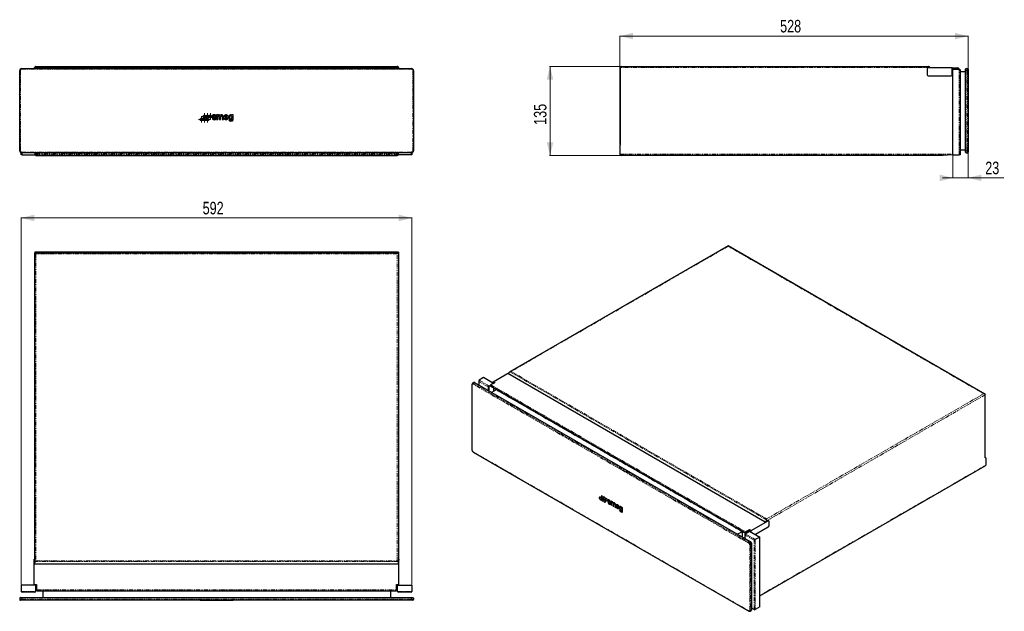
# Model space of a CAD drawing. Header units: millimetres. Extents: x 76 to 1569, y 71 to 969.
import ezdxf

# ---------------------------------------------------------------- set-up
doc = ezdxf.new("R2010")
doc.units = ezdxf.units.MM
doc.linetypes.add('PHANTOM', pattern=[12.7, 6.35, -1.27, 1.27, -1.27, 1.27, -1.27])
doc.styles.add('SLDTEXTSTYLE0', font='TXT', dxfattribs={"width": 0.75})
doc.dimstyles.new('SLDDIMSTYLE0', dxfattribs={"dimtxt": 19.05, "dimasz": 20, "dimexe": 0, "dimexo": 0.0625, "dimgap": 4.7625, "dimtad": 1, "dimdec": 0, "dimrnd": 1e-09, "dimzin": 12, "dimdsep": 46, "dimtxsty": 'SLDTEXTSTYLE0', "dimsah": 1, "dimcen": 0.09, "dimadec": 0, "dimazin": 3, "dimtfac": 1, "dimtdec": 0, "dimtofl": 0, "dimtmove": 0, "dimatfit": 3, "dimfxl": 1, "dimfrac": 2, "dimtolj": 1, "dimtzin": 12, "dimarcsym": 0})
doc.dimstyles.new('SLDDIMSTYLE1', dxfattribs={"dimtxt": 19.05, "dimasz": 20, "dimexe": 0, "dimexo": 0.0625, "dimgap": 4.7625, "dimtad": 1, "dimdec": 0, "dimrnd": 1e-09, "dimzin": 12, "dimdsep": 46, "dimtxsty": 'SLDTEXTSTYLE0', "dimsah": 1, "dimcen": 0.09, "dimadec": 0, "dimazin": 3, "dimtfac": 1, "dimtdec": 0, "dimtmove": 0, "dimatfit": 0, "dimfxl": 1, "dimfrac": 2, "dimtolj": 1, "dimtzin": 12, "dimarcsym": 0})

# ---------------------------------------------------------------- blocks, each defined once
blk = doc.blocks.new('SW_CENTERMARKSYMBOL_0')
at = {"color": 0, "linetype": 'Continuous', "lineweight": 18}
for p, q in [((-2.5, 0), (-4.723533, 0)), ((0, 0), (-2.5, 0)), ((0, 2.5), (0, 4.723533)), ((0, 0), (0, 2.5)), ((0, 0), (0, -2.5)), ((0, 0), (2.5, 0)), ((2.5, 0), (4.723533, 0)), ((0, -2.5), (0, -4.723533))]:
    blk.add_line(p, q, dxfattribs=at)
blk = doc.blocks.new('SW_CENTERMARKSYMBOL_1')
at = {"color": 0, "linetype": 'Continuous', "lineweight": 18}
for p, q in [((-2.5, 0), (-4.723533, 0)), ((0, 0), (-2.5, 0)), ((0, 2.5), (0, 4.723533)), ((0, 0), (0, 2.5)), ((0, 0), (0, -2.5)), ((0, 0), (2.5, 0)), ((2.5, 0), (4.723533, 0)), ((0, -2.5), (0, -4.723533))]:
    blk.add_line(p, q, dxfattribs=at)
blk = doc.blocks.new('SW_CENTERMARKSYMBOL_2')
at = {"color": 0, "linetype": 'Continuous', "lineweight": 18}
for p, q in [((-2.5, 0), (-4.723533, 0)), ((0, 0), (-2.5, 0)), ((0, 2.5), (0, 4.723533)), ((0, 0), (0, 2.5)), ((0, 0), (0, -2.5)), ((0, 0), (2.5, 0)), ((2.5, 0), (4.723533, 0)), ((0, -2.5), (0, -4.723533))]:
    blk.add_line(p, q, dxfattribs=at)
blk = doc.blocks.new('SW_CENTERMARKSYMBOL_3')
at = {"color": 0, "linetype": 'Continuous', "lineweight": 18}
for p, q in [((-2.5, 0), (-4.723533, 0)), ((0, 0), (-2.5, 0)), ((0, 2.5), (0, 4.723533)), ((0, 0), (0, 2.5)), ((0, 0), (0, -2.5)), ((0, 0), (2.5, 0)), ((2.5, 0), (4.723533, 0)), ((0, -2.5), (0, -4.723533))]:
    blk.add_line(p, q, dxfattribs=at)
blk = doc.blocks.new('SW_CENTERMARKSYMBOL_4')
at = {"color": 0, "linetype": 'Continuous', "lineweight": 18}
for p, q in [((-2.5, 0), (-4.723533, 0)), ((0, 0), (-2.5, 0)), ((0, 2.5), (0, 4.723533)), ((0, 0), (0, 2.5)), ((0, 0), (0, -2.5)), ((0, 0), (2.5, 0)), ((2.5, 0), (4.723533, 0)), ((0, -2.5), (0, -4.723533))]:
    blk.add_line(p, q, dxfattribs=at)
blk = doc.blocks.new('SW_CENTERMARKSYMBOL_5')
at = {"color": 0, "linetype": 'Continuous', "lineweight": 18}
for p, q in [((-2.5, 0), (-4.723533, 0)), ((0, 0), (-2.5, 0)), ((0, 2.5), (0, 4.723533)), ((0, 0), (0, 2.5)), ((0, 0), (0, -2.5)), ((0, 0), (2.5, 0)), ((2.5, 0), (4.723533, 0)), ((0, -2.5), (0, -4.723533))]:
    blk.add_line(p, q, dxfattribs=at)
blk = doc.blocks.new('_D')
at = {"color": 7, "linetype": 'Continuous', "lineweight": 18}
for p, q in [((78.3, 112), (78.3, 668.4)), ((78.3, 667.8), (670.6, 667.8)), ((670.6, 112), (670.6, 668.4))]:
    blk.add_line(p, q, dxfattribs=at)
for points in [[(78.3, 667.8), (98.3, 662.8), (98.3, 672.8)], [(670.6, 667.8), (650.6, 672.8), (650.6, 662.8)]]:
    blk.add_solid(points, dxfattribs=at)
at = {"color": 7, "linetype": 'Continuous', "lineweight": 18, "insert": (353.3, 692.3), "char_height": 19.05, "attachment_point": 1, "style": 'SLDTEXTSTYLE0'}
blk.add_mtext('592', dxfattribs=at)
blk = doc.blocks.new('_D_1')
at = {"color": 7, "linetype": 'Continuous', "lineweight": 18}
for p, q in [((987.6, 897.6), (879.4, 897.6)), ((880, 897.6), (880, 762.6)), ((986.8, 762.6), (879.4, 762.6))]:
    blk.add_line(p, q, dxfattribs=at)
for points in [[(880, 897.6), (875, 877.6), (885, 877.6)], [(880, 762.6), (885, 782.6), (875, 782.6)]]:
    blk.add_solid(points, dxfattribs=at)
at = {"color": 7, "linetype": 'Continuous', "lineweight": 18, "insert": (855.5, 809), "char_height": 19.05, "attachment_point": 1, "rotation": 90, "style": 'SLDTEXTSTYLE0'}
blk.add_mtext('135', dxfattribs=at)
blk = doc.blocks.new('_D_2')
at = {"color": 7, "linetype": 'Continuous', "lineweight": 18}
for p, q in [((986, 779.4), (986, 944.2)), ((986, 943.6), (1513.8, 943.6)), ((1513.8, 892.3), (1513.8, 944.2))]:
    blk.add_line(p, q, dxfattribs=at)
for points in [[(986, 943.6), (1006, 938.6), (1006, 948.6)], [(1513.8, 943.6), (1493.8, 948.6), (1493.8, 938.6)]]:
    blk.add_solid(points, dxfattribs=at)
at = {"color": 7, "linetype": 'Continuous', "lineweight": 18, "insert": (1228.8, 968.2), "char_height": 19.05, "attachment_point": 1, "style": 'SLDTEXTSTYLE0'}
blk.add_mtext('528', dxfattribs=at)
blk = doc.blocks.new('_D_3')
at = {"color": 7, "linetype": 'Continuous', "lineweight": 18}
for p, q in [((1490.8, 762.6), (1490.8, 728)), ((1513.8, 768.8), (1513.8, 728)), ((1490.8, 728.6), (1474.8, 728.6)), ((1513.8, 728.6), (1490.8, 728.6)), ((1513.8, 728.6), (1568, 728.6))]:
    blk.add_line(p, q, dxfattribs=at)
for points in [[(1490.8, 728.6), (1470.8, 733.6), (1470.8, 723.6)], [(1513.8, 728.6), (1533.8, 723.6), (1533.8, 733.6)]]:
    blk.add_solid(points, dxfattribs=at)
at = {"color": 7, "linetype": 'Continuous', "lineweight": 18, "insert": (1539.8, 753.2), "char_height": 19.05, "attachment_point": 1, "style": 'SLDTEXTSTYLE0'}
blk.add_mtext('23', dxfattribs=at)

msp = doc.modelspace()

# ---------------------------------------------------------------- linework, layer by layer
at = {"color": 7, "linetype": 'Continuous', "lineweight": 25}
for p, q in [((98.7, 895.3), (98.7, 895.8)), ((100.5, 897.6), (648.4, 897.6)), ((650.2, 895.8), (650.2, 895.3)), ((986.8, 778.4), (986.8, 895.8)), ((988.6, 897.6), (1453.8, 897.6)), ((1455.1, 897.1), (1456.3, 895.8)), ((1456.8, 895.3), (1456.3, 895.8)), ((76, 769.8), (76, 891.3)), ((79, 894.3), (670, 894.3)), ((97.9, 894.3), (97.9, 895.3)), ((97.9, 895.3), (101.5, 895.3)), ((101.5, 894.3), (101.5, 895.3)), ((101.5, 895.3), (102.4, 894.5)), ((101.5, 895.3), (647.4, 895.3)), ((102.4, 894.5), (102.2, 894.3)), ((102.4, 894.5), (646.5, 894.5)), ((647.4, 895.3), (646.5, 894.5)), ((646.5, 894.5), (646.7, 894.3)), ((647.4, 895.3), (647.4, 894.3)), ((647.4, 895.3), (651, 895.3)), ((651, 894.3), (651, 895.3)), ((673, 891.3), (673, 769.8)), ((1451.6, 893.8), (1451.6, 884.8)), ((1489.7, 895.3), (1453.1, 895.3)), ((1453.1, 883.3), (1488.2, 883.3)), ((1489.7, 884.8), (1489.7, 895.3)), ((1489.7, 895.3), (1498.2, 895.3)), ((1489.7, 893.6), (1498.2, 893.6)), ((1490.8, 892.6), (1489.7, 892.6)), ((1490.8, 763.6), (1490.8, 893.5)), ((1490.8, 893.5), (1500.3, 893.5)), ((1501.6, 892.2), (1501.6, 763.6)), ((1501.6, 890), (1509.7, 890)), ((1509.7, 891.3), (1509.7, 893.3)), ((1509.7, 769.8), (1509.7, 891.3)), ((1510.7, 894.3), (1512.8, 894.3)), ((1513.8, 893.3), (1513.8, 891.3)), ((1513.8, 891.3), (1513.8, 769.8)), ((372.1, 822), (373.7, 822)), ((376.2, 824), (374.3, 824)), ((374.3, 824), (374.3, 817)), ((376.2, 823.4), (376.2, 824)), ((376.2, 817), (376.2, 821.4)), ((378.6, 821.4), (378.6, 817)), ((380.4, 817), (380.4, 821.4)), ((382.9, 821.4), (382.9, 817)), ((384.7, 817), (384.7, 821.8)), ((387.2, 821.5), (390.1, 821.5)), ((399.4, 824), (397.7, 824)), ((397.7, 824), (397.7, 823.6)), ((399.4, 816.8), (399.4, 824)), ((1514.1, 824.2), (1513.8, 824.2)), ((1513.9, 824.2), (1513.8, 824.2)), ((1513.9, 824), (1513.8, 824)), ((1513.9, 824.2), (1513.9, 824)), ((1513.9, 824.2), (1513.9, 824.2)), ((1513.9, 824), (1513.9, 819.6)), ((369.5, 819.2), (367.9, 819.2)), ((374.3, 817), (376.2, 817)), ((378.6, 817), (380.4, 817)), ((382.9, 817), (384.7, 817)), ((387.1, 819.9), (392, 819.9)), ((391.8, 819.1), (389.9, 819.1)), ((394.7, 816.8), (393, 816.8)), ((397.7, 818.1), (397.7, 816.8)), ((1513.9, 819.6), (1513.8, 819.6)), ((1513.8, 819.6), (1513.9, 819.6)), ((1513.8, 815.1), (1513.9, 815.1)), ((1513.8, 814.5), (1514.1, 814.5)), ((1513.9, 819.6), (1513.9, 815.1)), ((1513.9, 819.6), (1513.9, 819.6)), ((1513.9, 817.5), (1514.1, 817.5)), ((1513.9, 816.8), (1514.1, 816.8)), ((1513.9, 816.7), (1514.1, 816.7)), ((1513.9, 815.1), (1513.9, 814.5)), ((986, 778.4), (986.8, 778.4)), ((986, 778.4), (986, 764.4)), ((78.3, 763.6), (78.3, 766.8)), ((79.6, 763.6), (78.3, 763.6)), ((670, 766.8), (79, 766.8)), ((79.6, 763.6), (98.9, 763.6)), ((100.2, 763.6), (98.9, 763.6)), ((100.2, 766.8), (100.2, 763.6)), ((100.5, 762.6), (648.4, 762.6)), ((648.7, 763.6), (648.7, 766.8)), ((650, 763.6), (648.7, 763.6)), ((669.3, 763.6), (650, 763.6)), ((670.6, 763.6), (669.3, 763.6)), ((670.6, 766.8), (670.6, 763.6)), ((1476.2, 762.6), (987.8, 762.6)), ((1489.1, 763.3), (1476.2, 762.6)), ((1490.8, 763.6), (1500.3, 763.6)), ((1501.6, 763.6), (1500.3, 763.6)), ((1501.6, 771), (1509.7, 771)), ((1509.7, 767.8), (1509.7, 769.8)), ((1510.7, 766.8), (1512.8, 766.8)), ((1513.8, 769.8), (1513.8, 767.8)), ((650.2, 615.8), (98.7, 615.8)), ((98.7, 615.8), (98.7, 615)), ((100.5, 613.2), (98.7, 615)), ((98.7, 615), (650.2, 615)), ((98.7, 145.4), (98.7, 615)), ((650.2, 615), (648.4, 613.2)), ((650.2, 615.8), (650.2, 615)), ((650.2, 615), (650.2, 145.4)), ((1150, 625.5), (819.2, 434.6)), ((1539.2, 400.8), (1150, 625.5)), ((1150, 624.9), (1150, 625.5)), ((793.8, 419.5), (818.2, 433.6)), ((816.8, 431.2), (817.9, 433.2)), ((764.1, 418), (762.6, 417.1)), ((772.1, 420.9), (772.1, 414.4)), ((779.2, 425.6), (772.5, 421.8)), ((794.3, 416.9), (779.2, 425.6)), ((796.4, 418.1), (790.4, 414.6)), ((793.8, 419.5), (796.4, 418.1)), ((793.8, 417.2), (793.8, 419.5)), ((816, 431.7), (817.6, 432.6)), ((1206, 206.6), (816, 431.7)), ((761.6, 415.4), (761.6, 316.1)), ((1184, 176.7), (766.1, 417.9)), ((787.9, 412.8), (789.9, 414)), ((789.9, 413.5), (789.9, 412.9)), ((789.9, 413), (1174.7, 190.8)), ((789.9, 412.9), (1175.1, 190.5)), ((798.2, 407.2), (791.4, 403.3)), ((794.2, 416.9), (795.1, 417.4)), ((794.4, 417), (794.4, 417.8)), ((794.4, 417.8), (795.2, 417.4)), ((794.6, 405.2), (794.6, 410.2)), ((1171.7, 192.3), (799.7, 407.1)), ((1539.9, 303.9), (1539.9, 399.8)), ((763.6, 312.8), (1181.5, 71.6)), ((1540.5, 304.2), (1539.9, 304.5)), ((1540.5, 304.2), (1539.9, 303.9)), ((1540.5, 304.2), (1540.5, 292.8)), ((1197.9, 94.5), (1539.7, 291.8)), ((955, 244.4), (955, 244.4)), ((957.2, 240.5), (957.3, 240.5)), ((958.2, 246.2), (958.1, 246.2)), ((958.2, 242.6), (958.1, 242.5)), ((960.4, 242.3), (960.4, 242.4)), ((961.4, 244.4), (961.3, 244.4)), ((961.4, 240.7), (961.3, 240.7)), ((963.5, 240.5), (963.6, 240.5)), ((964.5, 242.6), (964.5, 242.5)), ((968.1, 240.5), (967.9, 240.4)), ((960.4, 238.7), (960.4, 238.7)), ((963.5, 236.9), (963.6, 236.9)), ((966.7, 238.7), (966.8, 238.7)), ((968.7, 236.6), (967.6, 237.3)), ((967.6, 237.3), (967.6, 237.3)), ((968.8, 236.7), (968.7, 236.6)), ((970.6, 237.9), (971.7, 237.2)), ((971.3, 233.8), (971.5, 233.9)), ((971.8, 237.3), (971.7, 237.2)), ((972.2, 238.7), (972.2, 238.6)), ((973.4, 237.9), (972.2, 238.6)), ((972.2, 238.6), (972.2, 232.8)), ((972.2, 232.8), (973.4, 232.1)), ((973.4, 237.4), (973.4, 237.9)), ((973.5, 237.9), (973.4, 237.9)), ((973.4, 232.1), (973.4, 235.7)), ((973.5, 232.1), (973.4, 232.1)), ((973.6, 237.5), (973.5, 237.4)), ((975.2, 234.7), (975.2, 231.1)), ((975.2, 231.1), (976.4, 230.4)), ((976.4, 230.4), (976.4, 234)), ((976.5, 230.4), (976.4, 230.4)), ((976.6, 235.7), (976.5, 235.7)), ((978.2, 233), (978.2, 229.4)), ((978.2, 229.4), (979.4, 228.6)), ((979.4, 228.6), (979.4, 232.6)), ((979.5, 228.7), (979.4, 228.6)), ((980.7, 233.1), (980.5, 233)), ((981.1, 230), (984.7, 228)), ((981.3, 231.4), (981.2, 231.3)), ((981.2, 231.3), (983.3, 230.1)), ((983.2, 228.3), (983.1, 228.2)), ((984.5, 227.4), (983.1, 228.2)), ((983.8, 226.6), (984, 226.7)), ((984.6, 227.5), (984.5, 227.4)), ((984.7, 228.1), (984.7, 228)), ((986.5, 224.4), (985.3, 225.1)), ((985.4, 225.1), (985.3, 225.1)), ((985.8, 230.2), (985.6, 230.1)), ((986.6, 224.4), (986.5, 224.4)), ((988.7, 229.1), (988.7, 228.7)), ((989.9, 228.4), (988.7, 229.1)), ((988.8, 229.1), (988.7, 229.1)), ((988.7, 224.2), (988.7, 223.1)), ((989.9, 222.4), (989.9, 228.4)), ((990, 228.4), (989.9, 228.4)), ((989.4, 221.6), (989.6, 221.7)), ((1206, 206.6), (1210.2, 209)), ((1208.4, 209.9), (1208.4, 211.4)), ((1211.5, 208.8), (1211, 209.1)), ((1176.3, 191.8), (1182.3, 195.2)), ((1182.3, 195.2), (1184.9, 193.8)), ((1182.3, 193.9), (1182.3, 195.2)), ((1184.9, 193.8), (1210.8, 208.7)), ((1210.8, 198.9), (1191.3, 187.7)), ((1207.9, 208.1), (1207.6, 207.5)), ((1211.8, 208.1), (1211.8, 200.7)), ((1171.1, 192), (1164.3, 188)), ((1171.7, 183.8), (1171.7, 192.3)), ((1175.4, 188.1), (1175.4, 181.6)), ((1175.8, 188.9), (1182.5, 192.8)), ((1176.3, 190.4), (1182.3, 193.9)), ((1180.8, 193), (1181.8, 192.4)), ((1182.3, 193.9), (1184.3, 192.7)), ((1182.5, 192.8), (1197.9, 183.9)), ((1184.2, 191.8), (1184.3, 191.9)), ((1184.3, 191.7), (1184.3, 192.7)), ((1184.9, 191.4), (1184.9, 193.8)), ((1197.9, 183.9), (1191.2, 180)), ((1197.9, 77.8), (1197.9, 183.9)), ((1185.9, 74.1), (1185.9, 173.3)), ((97.9, 150.2), (98.7, 150.2)), ((97.9, 148.7), (97.9, 150.2)), ((650.2, 150.2), (651, 150.2)), ((651, 150.2), (651, 148.7)), ((97.9, 112.1), (97.9, 148.7)), ((98.7, 144.9), (98.7, 145.4)), ((98.7, 142.7), (98.7, 144.9)), ((650.2, 142.7), (98.7, 142.7)), ((100.5, 148), (99.2, 146.7)), ((649.7, 146.7), (648.4, 148)), ((650.2, 145.4), (650.2, 144.9)), ((650.2, 142.7), (650.2, 144.9)), ((651, 112.1), (651, 148.7)), ((100.2, 111), (78.3, 111)), ((78.3, 111), (78.3, 101.5)), ((97.9, 112.1), (101.5, 112.1)), ((98.7, 111), (98.7, 112.1)), ((100.2, 111), (101.5, 111)), ((100.2, 101.5), (100.2, 111)), ((101.5, 108), (100.2, 108)), ((101.5, 112.1), (101.5, 103.6)), ((647.4, 112.1), (651, 112.1)), ((647.4, 103.6), (647.4, 112.1)), ((647.4, 111), (648.7, 111)), ((648.7, 108), (647.4, 108)), ((648.7, 111), (670.6, 111)), ((648.7, 101.5), (648.7, 111)), ((650.2, 111), (650.2, 112.1)), ((670.6, 111), (670.6, 101.5)), ((76, 91.1), (76, 89)), ((77, 92.1), (79, 92.1)), ((79, 92.1), (670, 92.1)), ((98.9, 100.2), (79.6, 100.2)), ((102.4, 102.2), (646.5, 102.2)), ((110.8, 102.2), (110.8, 92.1)), ((638.1, 102.2), (638.1, 92.1)), ((669.3, 100.2), (650, 100.2)), ((670, 92.1), (672, 92.1)), ((673, 91.1), (673, 89)), ((79, 88), (77, 88)), ((670, 88), (79, 88)), ((349.4, 88), (349.4, 87.9)), ((353.8, 87.9), (349.4, 87.9)), ((353.8, 87.9), (353.8, 88)), ((353.9, 88), (353.9, 87.9)), ((358.3, 87.9), (353.9, 87.9)), ((358.3, 88), (358.3, 87.9)), ((358.3, 87.9), (358.3, 88)), ((362.8, 87.9), (358.3, 87.9)), ((362.8, 87.9), (362.8, 88)), ((362.8, 88), (362.8, 87.9)), ((367.3, 87.9), (362.8, 87.9)), ((367.3, 87.9), (367.3, 88)), ((367.9, 88), (367.9, 87.7)), ((373.7, 87.9), (367.9, 87.9)), ((373.7, 88), (373.7, 87.9)), ((373.8, 87.9), (373.7, 87.9)), ((374, 87.9), (373.8, 87.9)), ((374, 87.7), (374, 88)), ((374.3, 88), (374.3, 87.9)), ((376.2, 87.9), (374.3, 87.9)), ((376.2, 88), (376.2, 87.9)), ((380.1, 87.9), (376.2, 87.9)), ((380.1, 88), (380.1, 87.9)), ((384.7, 87.9), (380.1, 87.9)), ((384.7, 88), (384.7, 87.9)), ((385.2, 88), (385.2, 87.9)), ((392.1, 87.9), (385.2, 87.9)), ((392.1, 87.9), (392.1, 88)), ((392.6, 88), (392.6, 87.7)), ((397.7, 87.9), (392.6, 87.9)), ((397.7, 88), (397.7, 87.9)), ((399.4, 87.9), (397.7, 87.9)), ((399.4, 88), (399.4, 87.9)), ((672, 88), (670, 88)), ((1189.4, 73.9), (1185.9, 75.9)), ((1197.9, 77.8), (1191.2, 73.9)), ((1183.5, 71.5), (1185, 72.4))]:
    msp.add_line(p, q, dxfattribs=at)
at = {"color": 250, "linetype": 'PHANTOM', "lineweight": 18}
for p, q in [((649.7, 897.1), (99.2, 897.1)), ((1456.3, 895.8), (986.8, 895.8)), ((76, 891.3), (77, 891.3)), ((77, 891.3), (77, 769.8)), ((79, 894.3), (79, 893.3)), ((670, 893.3), (79, 893.3)), ((670, 894.3), (670, 893.3)), ((672, 769.8), (672, 891.3)), ((673, 891.3), (672, 891.3)), ((1498.2, 893.6), (1498.2, 895.3)), ((1500.3, 763.6), (1500.3, 893.5)), ((1509.7, 891.3), (1510.7, 891.3)), ((1510.7, 894.3), (1510.7, 891.3)), ((1510.7, 891.3), (1510.7, 769.8)), ((1510.7, 891.3), (1512.8, 891.3)), ((1512.8, 891.3), (1512.8, 894.3)), ((1512.8, 891.3), (1513.8, 891.3)), ((1512.8, 769.8), (1512.8, 891.3)), ((1513.8, 819.6), (1513.9, 819.6)), ((77, 769.8), (76, 769.8)), ((79, 767.8), (670, 767.8)), ((79, 767.8), (79, 766.8)), ((79.6, 766.8), (79.6, 763.6)), ((98.9, 763.6), (98.9, 766.8)), ((649.9, 763.3), (99.1, 763.3)), ((100.2, 765.1), (648.7, 765.1)), ((650, 766.8), (650, 763.6)), ((669.3, 763.6), (669.3, 766.8)), ((670, 767.8), (670, 766.8)), ((672, 769.8), (673, 769.8)), ((986, 764.4), (1490.7, 764.4)), ((1509.7, 769.8), (1510.7, 769.8)), ((1510.7, 769.8), (1512.8, 769.8)), ((1510.7, 769.8), (1510.7, 766.8)), ((1513.8, 769.8), (1512.8, 769.8)), ((1512.8, 766.8), (1512.8, 769.8)), ((648.4, 613.2), (100.5, 613.2)), ((100.5, 613.2), (100.5, 148)), ((648.4, 148), (648.4, 613.2)), ((1150, 624.9), (821, 435)), ((1537.4, 401.2), (1150, 624.9)), ((1208.4, 209.9), (819.2, 434.6)), ((821, 435), (1208.4, 211.4)), ((772.5, 421.8), (787.9, 412.8)), ((786.1, 411.8), (772.5, 419.6)), ((772.5, 419.6), (772.5, 414.2)), ((761.9, 414.9), (761.9, 315.7)), ((1181.2, 174.5), (763.3, 415.8)), ((765.6, 417.9), (764.1, 417)), ((764.1, 417), (1182, 175.7)), ((1183.5, 176.6), (765.6, 417.9)), ((786.1, 406.4), (786.1, 411.8)), ((787.9, 412.8), (787.9, 405.3)), ((790.4, 414.6), (1176.3, 191.8)), ((1171.1, 192), (798.2, 407.2)), ((1539.9, 399.8), (1207.9, 208.1)), ((1208.4, 211.4), (1537.4, 401.2)), ((763.3, 313.3), (1181.2, 72)), ((1197.9, 95.1), (1540.5, 292.8)), ((969.1, 238.4), (969, 238.3)), ((969.6, 237.8), (969.5, 237.8)), ((970.2, 237.3), (970.2, 237.3)), ((971.4, 236.3), (971.3, 236.3)), ((971.9, 235.5), (971.8, 235.4)), ((973.5, 235.8), (973.4, 235.7)), ((976.5, 234), (976.4, 234)), ((979.5, 232.6), (979.4, 232.6)), ((990, 222.5), (989.9, 222.4)), ((1210.8, 208.7), (1210.2, 209)), ((1171.1, 184.1), (1171.1, 192)), ((1175.8, 188.9), (1191.2, 180)), ((1189.4, 178.9), (1175.8, 186.8)), ((1175.8, 186.8), (1175.8, 181.4)), ((1176.3, 191.8), (1176.3, 190.4)), ((1191.2, 180), (1191.2, 73.9)), ((1183.5, 176.6), (1182, 175.7)), ((1182.7, 72.9), (1182.7, 172.1)), ((1185.6, 172.9), (1184.1, 172.1)), ((1184.1, 172.1), (1184.1, 72.9)), ((1185.6, 73.7), (1185.6, 172.9)), ((1189.4, 73.9), (1189.4, 178.9)), ((98.7, 148.7), (97.9, 148.7)), ((649.7, 146.7), (99.2, 146.7)), ((100.5, 148), (648.4, 148)), ((651, 148.7), (650.2, 148.7)), ((79, 91.1), (76, 91.1)), ((78.3, 101.5), (100.2, 101.5)), ((79, 92.1), (79, 91.1)), ((79, 91.1), (79, 89)), ((670, 91.1), (79, 91.1)), ((101.5, 103.6), (647.4, 103.6)), ((648.7, 101.5), (670.6, 101.5)), ((670, 91.1), (670, 92.1)), ((670, 91.1), (670, 89)), ((673, 91.1), (670, 91.1)), ((76, 89), (79, 89)), ((79, 89), (670, 89)), ((79, 89), (79, 88)), ((373.8, 88), (373.8, 87.9)), ((670, 89), (670, 88)), ((670, 89), (673, 89)), ((1185.6, 73.7), (1184.1, 72.9))]:
    msp.add_line(p, q, dxfattribs=at)
at = {"color": 7, "linetype": 'Continuous', "lineweight": 25, "flags": 128}
for points in [[(957.7, 241.5), (957.5, 242.3), (957.2, 243.1), (956.7, 243.8), (956.1, 244.2), (955.5, 244.5), (955, 244.4), (954.6, 244), (954.5, 243.3), (954.6, 242.6), (955, 241.8), (955.5, 241.1), (956.1, 240.6), (956.7, 240.4), (957.2, 240.5), (957.5, 240.9), (957.7, 241.5)], [(960.8, 243.3), (960.7, 244.1), (960.4, 244.9), (959.8, 245.6), (959.2, 246.1), (958.6, 246.3), (958.1, 246.2), (957.8, 245.8), (957.7, 245.2), (957.8, 244.4), (958.1, 243.6), (958.6, 242.9), (959.2, 242.4), (959.8, 242.2), (960.4, 242.3), (960.7, 242.7), (960.8, 243.3)], [(960.8, 239.7), (960.7, 240.5), (960.4, 241.2), (959.8, 241.9), (959.2, 242.4), (958.6, 242.6), (958.1, 242.5), (957.8, 242.1), (957.7, 241.5), (957.8, 240.7), (958.1, 240), (958.6, 239.3), (959.2, 238.8), (959.8, 238.6), (960.4, 238.7), (960.7, 239.1), (960.8, 239.7)], [(964, 241.5), (963.9, 242.3), (963.5, 243.1), (963, 243.8), (962.4, 244.2), (961.8, 244.5), (961.3, 244.4), (961, 244), (960.8, 243.3), (961, 242.6), (961.3, 241.8), (961.8, 241.1), (962.4, 240.6), (963, 240.4), (963.5, 240.5), (963.9, 240.9), (964, 241.5)], [(964, 237.9), (963.9, 238.6), (963.5, 239.4), (963, 240.1), (962.4, 240.6), (961.8, 240.8), (961.3, 240.7), (961, 240.3), (960.8, 239.7), (961, 238.9), (961.3, 238.1), (961.8, 237.4), (962.4, 237), (963, 236.8), (963.5, 236.9), (963.9, 237.2), (964, 237.9)], [(967.1, 239.7), (967, 240.5), (966.7, 241.2), (966.2, 241.9), (965.6, 242.4), (965, 242.6), (964.5, 242.5), (964.1, 242.1), (964, 241.5), (964.1, 240.7), (964.5, 240), (965, 239.3), (965.6, 238.8), (966.2, 238.6), (966.7, 238.7), (967, 239.1), (967.1, 239.7)], [(976.2, 235.4), (976, 235.9), (975.7, 236.4), (975.3, 236.8), (974.9, 237.2), (974.5, 237.4), (974.1, 237.5), (973.7, 237.5), (973.4, 237.4)], [(973.4, 235.7), (973.5, 236.1), (973.7, 236.3), (974, 236.3), (974.3, 236.2), (974.6, 236), (974.9, 235.6), (975.1, 235.1), (975.2, 234.7)], [(979.4, 232.6), (979.4, 233.3), (979.1, 234), (978.7, 234.7), (978.2, 235.2), (977.6, 235.6), (977.1, 235.8), (976.6, 235.7), (976.2, 235.4)], [(976.4, 234), (976.5, 234.3), (976.7, 234.5), (977, 234.6), (977.3, 234.5), (977.6, 234.2), (977.9, 233.8), (978.1, 233.4), (978.2, 233)], [(1171.1, 192), (1171.3, 192.1), (1171.5, 192.3), (1171.6, 192.3), (1171.7, 192.3)]]:
    msp.add_lwpolyline(points, dxfattribs=at)
at = {"color": 7, "linetype": 'Continuous', "lineweight": 25}
for centre in [(356.1, 821.8), (360.6, 821.8), (365, 821.8), (351.6, 817.3), (356.1, 817.3), (360.6, 817.3)]:
    msp.add_circle(centre, 2.22, dxfattribs=at)
for centre, radius, start, end in [((100.5, 895.8), 1.8, 135, 180), ((100.5, 895.8), 1.8, 90, 135), ((648.4, 895.8), 1.8, 45, 90), ((648.4, 895.8), 1.8, 0, 45), ((988.6, 895.8), 1.8, 90, 180), ((1453.8, 895.8), 1.8, 45, 90), ((79, 891.3), 3, 90, 180), ((670, 891.3), 3, 0, 90), ((1453.1, 893.8), 1.5, 90, 180), ((1453.1, 884.8), 1.5, 180, 270), ((1488.2, 884.8), 1.5, 270, 0), ((1498.2, 893.6), 1.7, 30, 90), ((1498.2, 895.3), 1.7, 270, 330), ((1500.3, 892.2), 1.3, 0, 90), ((1510.7, 893.3), 1, 90, 180), ((1512.8, 893.3), 1, 0, 90), ((371.2, 823.4), 2.28, 236.3152, 257.4928), ((371.8, 826.2), 5.24, 257.4928, 267.2905), ((371.3, 816.9), 4.14, 64.1954, 87.2905), ((378, 821.8), 2.44, 29.0546, 138.5946), ((377.4, 821.4), 1.22, 0, 180), ((382.2, 821.8), 2.43, 0, 150.7945), ((381.6, 821.4), 1.22, 0, 180), ((369.4, 821.6), 1.32, 222.827, 240.0894), ((371.1, 824.7), 4.88, 240.0894, 264.0497), ((370, 813.6), 6.27, 71.5908, 84.0497), ((371.8, 819.1), 0.527, 0, 71.5908), ((372.6, 819.4), 1.35, 20.6878, 64.1954), ((79, 769.8), 3, 180, 270), ((100.5, 764.4), 1.8, 216.3232, 270), ((648.4, 764.4), 1.8, 270, 323.6768), ((670, 769.8), 3, 270, 0), ((987.8, 764.4), 1.8, 180, 270), ((1489, 765.1), 1.8, 336.0425, 0), ((1510.7, 767.8), 1, 180, 270), ((1512.8, 767.8), 1, 270, 0), ((969.9, 239.4), 2.24, 208.7039, 218.775), ((973.4, 242.2), 6.71, 218.3836, 234.4973), ((971.7, 240.3), 3.39, 216.3106, 229.8296), ((973.4, 242.3), 5.93, 230.0599, 237.5664), ((965, 230.3), 7.82, 45.9475, 54.903), ((967.3, 232.8), 5.34, 40.8497, 57.0574), ((969.9, 235.4), 0.825, 2.9132, 46.3965), ((969.6, 234.8), 2.26, 15.7921, 41.2523), ((1210.6, 208.4), 0.754, 65.6929, 125.6176), ((1211.2, 208.2), 0.655, 350.786, 129.2033), ((1209.5, 200.8), 2.31, 302.6055, 357.3945), ((100.5, 145.4), 1.8, 135, 180), ((648.4, 145.4), 1.8, 360, 45), ((77, 91.1), 1, 90, 180), ((79.6, 101.5), 1.3, 180, 270), ((98.9, 101.5), 1.3, 270, 0), ((103.2, 103.6), 1.7, 180, 240), ((645.7, 103.6), 1.7, 300, 0), ((650, 101.5), 1.3, 180, 270), ((669.3, 101.5), 1.3, 270, 0), ((672, 91.1), 1, 0, 90), ((77, 89), 1, 180, 270), ((672, 89), 1, 270, 0), ((1190.3, 75.7), 2, 242.6097, 297.3903)]:
    msp.add_arc(centre, radius, start, end, dxfattribs=at)
at = {"color": 250, "linetype": 'PHANTOM', "lineweight": 18}
for centre, radius, start, end in [((79, 891.3), 2, 90, 180), ((670, 891.3), 2, 0, 90), ((79, 769.8), 2, 180, 270), ((670, 769.8), 2, 270, 0), ((764.7, 416.6), 1.51, 54.3824, 114.3071), ((762.1, 415.4), 0.503, 185.7062, 245.6243), ((762.8, 415.1), 0.873, 50.7967, 189.214), ((763.2, 415.8), 1.48, 53.6724, 115.3403), ((764.9, 415.7), 1.54, 122.6055, 177.3945), ((765.9, 417.5), 0.503, 65.6929, 125.6176), ((762.1, 316.2), 0.503, 185.6948, 245.6253), ((765, 315.9), 3.07, 182.6055, 237.3945), ((763.8, 313.2), 0.48, 172.7442, 235.9436), ((1182.8, 174.4), 1.54, 122.6055, 177.3945), ((1179.6, 171.9), 3.07, 2.6055, 57.3945), ((1179.5, 171.9), 4.61, 2.6055, 57.3945), ((1183.4, 173.4), 1.54, 242.6097, 297.3903), ((1183.8, 176.2), 0.479, 64.035, 127.2543), ((1181, 172.7), 4.61, 2.6055, 57.3945), ((1185.4, 173.4), 0.479, 292.7371, 355.9631), ((1181.8, 72.7), 0.873, 230.7967, 9.214), ((1181.7, 72), 0.479, 172.7422, 235.9635), ((1183.4, 74.2), 1.54, 242.6097, 297.3903), ((1182.6, 72.7), 1.51, 306.0444, 5.5901), ((1184.1, 73.6), 1.48, 305.0133, 6.2988), ((1185.4, 74.2), 0.503, 294.3747, 354.3052)]:
    msp.add_arc(centre, radius, start, end, dxfattribs=at)
at = {"color": 7, "linetype": 'Continuous', "lineweight": 25}
for centre, major_axis, ratio, start_param, end_param in [((370.8, 822), (-2.94, 0), 0.756689, 3.141593, 6.894826), ((370.8, 822.1), (-1.31, 0), 0.684734, 3.039046, 7.082052), ((388.6, 820.5), (0, 3.75), 0.919298, 4.550276, 10.606916), ((388.6, 820.5), (0, 2.22), 0.727811, 5.185459, 7.380912), ((395.8, 820.8), (0, 3.39), 0.953488, 5.64779, 10.060174), ((370.9, 819.2), (-3.04, 0), 0.796537, 0, 3.433776), ((370.9, 819.1), (-1.41, 0), 0.754177, 6.196658, 9.424778), ((388.6, 820.5), (0, 2.22), 0.727811, 1.846464, 4.019122), ((396.2, 816.8), (3.24, 0), 0.691057, 3.141593, 6.283185), ((396.2, 816.8), (1.51, 0), 0.53913, 3.141593, 6.283185), ((819.2, 432.5), (1.27, 2.2), 0.577335, 0.785439, 1.570837), ((821, 433.5), (2.55, 0), 0.577382, 1.570796, 2.356194), ((773.4, 420.2), (-0.92, 1.59), 0.577335, 6.283145, 7.853941), ((787, 412.3), (1.3, 0.75), 0.00007, 0.785358, 2.356154), ((791.6, 412.5), (-1.2, 2.08), 0.577335, 6.283145, 7.330342), ((791.6, 413.9), (1.7, 0.98), 0.00007, 2.879753, 3.141633), ((799.7, 404.8), (-1.41, 2.45), 0.577335, 5.497828, 6.283145), ((1537.4, 399.8), (2.55, 0), 0.577382, 0, 1.570796), ((1537.9, 292.8), (2.55, 0), 0.577382, 5.497706, 6.283185), ((969.6, 238.4), (-1.79, 1.95), 0.536828, 3.669948, 7.423181), ((969.6, 238.5), (0.834, -0.805), 0.507872, 0.353017, 4.396022), ((969.7, 236.1), (-1.81, 2.11), 0.549513, 0.570337, 4.004113), ((969.7, 236), (-0.864, 0.936), 0.535947, 0.439215, 3.667335), ((982.2, 229.9), (-1.57, 3.25), 0.573326, 3.848424, 9.905064), ((982.2, 229.9), (-0.55, 1.91), 0.526078, 1.347985, 3.520643), ((982.2, 229.9), (-0.55, 1.91), 0.526078, 4.68698, 6.882432), ((987.3, 227.3), (-1.54, 2.94), 0.576071, 4.909979, 9.322362), ((987.6, 223.7), (2.05, -2), 0.510718, 3.603361, 6.744954), ((987.6, 223.7), (1.01, -0.8), 0.428074, 3.466559, 6.608151), ((1206.6, 208.8), (1.27, 2.2), 0.577335, 4.71243, 5.497828), ((1175.1, 191.1), (1.7, 0.98), 0.00007, 0.785358, 1.832555), ((1175.1, 192.5), (-1.2, 2.08), 0.577335, 2.094354, 3.141552), ((1176.7, 187.3), (-0.92, 1.59), 0.577335, 6.283145, 7.853941), ((1190.3, 179.5), (1.3, 0.75), 0.00007, 0.785358, 2.356154)]:
    msp.add_ellipse(centre, major_axis=major_axis, ratio=ratio, start_param=start_param, end_param=end_param, dxfattribs=at)
for centre, major_axis, ratio in [((395.8, 820.8), (0, 2.28), 0.710983), ((987.3, 227.3), (-0.53, 1.95), 0.519266)]:
    msp.add_ellipse(centre, major_axis=major_axis, ratio=ratio, dxfattribs=at)
for points, knots in [([(98.9, 763.6), (99, 763.5), (99, 763.4), (99, 763.3), (99.1, 763.3)], [0, 0, 0, 0, 0.674596, 1, 1, 1, 1]), ([(649.9, 763.3), (649.9, 763.3), (649.9, 763.4), (650, 763.5), (650, 763.6)], [0, 0, 0, 0, 0.302786, 1, 1, 1, 1]), ([(1490.7, 764.4), (1490.6, 764.3), (1490.5, 764.1), (1490.3, 763.9), (1490.2, 763.7), (1489.9, 763.6), (1489.8, 763.5), (1489.4, 763.4), (1489.3, 763.3), (1489.1, 763.3)], [0, 0, 0, 0, 0.25, 0.25, 0.5, 0.5, 0.75, 0.75, 1, 1, 1, 1]), ([(766.1, 417.9), (765.9, 418), (765.5, 418.2), (764.9, 418.3), (764.4, 418.2), (764.1, 418), (764.1, 418)], [0, 0, 0, 0, 0.242446, 0.596869, 0.932795, 1, 1, 1, 1]), ([(762.6, 417.1), (762.4, 417), (762, 416.8), (761.7, 416.1), (761.7, 415.6), (761.6, 415.4)], [0, 0, 0, 0, 0.2830658, 0.6162804, 1, 1, 1, 1]), ([(761.6, 316.1), (761.6, 316), (761.7, 315.5), (761.9, 314.7), (762.4, 313.9), (763, 313.2), (763.4, 312.9), (763.6, 312.8)], [0, 0, 0, 0, 0.134179, 0.3688, 0.604259, 0.843978, 1, 1, 1, 1]), ([(1185.9, 173.3), (1185.9, 173.5), (1185.9, 174), (1185.6, 174.8), (1185.1, 175.6), (1184.6, 176.3), (1184.1, 176.6), (1184, 176.7)], [0, 0, 0, 0, 0.134179, 0.3688, 0.604259, 0.843978, 1, 1, 1, 1]), ([(1181.5, 71.6), (1181.6, 71.5), (1182, 71.3), (1182.6, 71.2), (1183.2, 71.3), (1183.4, 71.5), (1183.4, 71.5)], [0, 0, 0, 0, 0.239829, 0.590426, 0.922726, 1, 1, 1, 1]), ([(1184.9, 72.4), (1185.1, 72.5), (1185.5, 72.7), (1185.8, 73.4), (1185.9, 73.9), (1185.9, 74.1)], [0, 0, 0, 0, 0.290792, 0.620416, 1, 1, 1, 1])]:
    msp.add_open_spline(points, degree=3, knots=knots, dxfattribs=at)

# ---------------------------------------------------------------- block references
at = {"color": 7, "linetype": 'Continuous', "lineweight": 18}
for name, p in [('SW_CENTERMARKSYMBOL_5', (351.6, 817.3)), ('SW_CENTERMARKSYMBOL_2', (356.1, 821.8)), ('SW_CENTERMARKSYMBOL_4', (356.1, 817.3)), ('SW_CENTERMARKSYMBOL_1', (360.6, 821.8)), ('SW_CENTERMARKSYMBOL_3', (360.6, 817.3)), ('SW_CENTERMARKSYMBOL_0', (365, 821.8))]:
    msp.add_blockref(name, p, dxfattribs=at)

# ---------------------------------------------------------------- dimensions: what is measured, and where the dimension line sits
for base, p1, p2, dimstyle, picture, middle in [((1513.8, 943.6), (986, 778.4), (1513.8, 891.3), 'SLDDIMSTYLE0', '_D_2', (1249.9, 943.6)), ((1490.8, 728.6), (1513.8, 769.8), (1490.8, 763.6), 'SLDDIMSTYLE1', '_D_3', (1553.9, 728.6)), ((670.6, 667.8), (78.3, 111), (670.6, 111), 'SLDDIMSTYLE0', '_D', (374.5, 667.8))]:
    dim = msp.add_linear_dim(base=base, p1=p1, p2=p2, dimstyle=dimstyle, dxfattribs=at)
    dim.commit()
    dim.dimension.update_dxf_attribs({"geometry": picture, "text_midpoint": middle, "dimtype": 160})
dim = msp.add_linear_dim(base=(880, 762.6), p1=(988.6, 897.6), p2=(987.8, 762.6), angle=90, dimstyle='SLDDIMSTYLE0', dxfattribs=at)
dim.commit()
dim.dimension.update_dxf_attribs({"geometry": '_D_1', "text_midpoint": (880, 830.1), "dimtype": 160})

doc.saveas('drawing.dxf')
